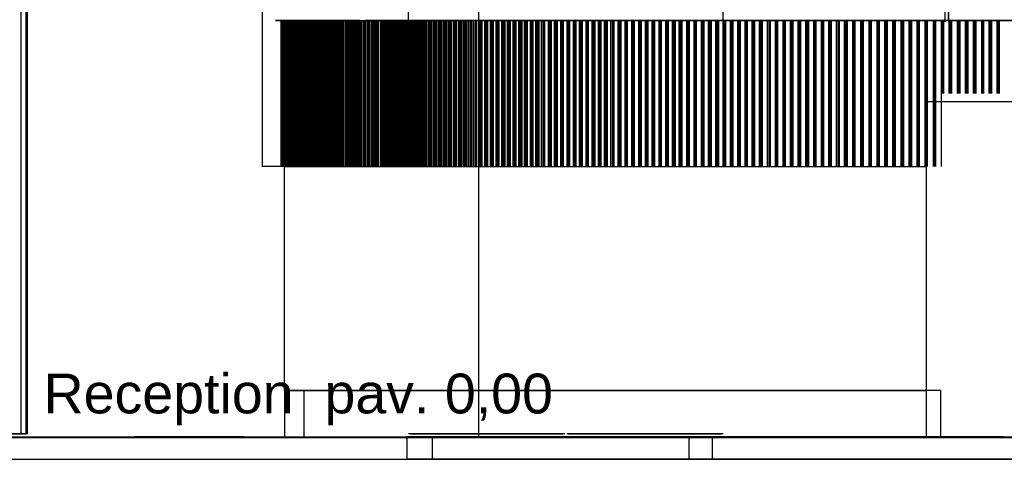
# Model space of a CAD drawing. Header units: millimetres. Extents: x -9985 to 240895, y -184894 to 39395.
# Tile 46 of 164: x 6967 to 9691, y -63295 to -62079. Entities that reach past the tile are written whole.
import ezdxf
from ezdxf.enums import TextEntityAlignment as Align

# ---------------------------------------------------------------- set-up
doc = ezdxf.new("R2010")
doc.units = ezdxf.units.MM
for name, color, linetype in [('S-QUOTE', 40, 'Continuous'), ('S-TAGLIO-PAV', 33, 'Continuous'), ('S-TESTI', 7, 'Continuous'), ('S-VISTA', 8, 'Continuous')]:
    doc.layers.add(name, color=color, linetype=linetype)
doc.styles.add('VISIO', font='arial.ttf')

msp = doc.modelspace()

# ---------------------------------------------------------------- hatches: boundary and pattern name
at = {"layer": 'S-TAGLIO-PAV'}
for points in [[(6186, -63235), (6178, -63235), (6084, -63235), (6084, -63233), (6384, -63233), (7284, -63233), (7284, -63235), (7256, -63235), (6894, -63235), (6872, -63235), (6860, -63235), (6280, -63235), (6248, -63235), (6186, -63235)], [(7376, -63235), (7286, -63235), (7286, -63233), (7588, -63233), (8486, -63233), (8486, -63235), (7806, -63235), (7376, -63235)], [(9390, -63235), (8488, -63235), (8488, -63233), (8790, -63233), (9688, -63233), (9688, -63235), (9410, -63235), (9390, -63235)]]:
    msp.add_hatch(color=33, dxfattribs=at).paths.add_polyline_path(points)

# ---------------------------------------------------------------- linework, layer by layer
at = {"layer": 'S-QUOTE'}
msp.add_line((8237.666, -63233), (8237.666, -60302), dxfattribs=at)
at = {"layer": 'S-TAGLIO-PAV'}
for p, q in [((6384.63, -63233), (7283, -63233)), ((6893.478, -63235), (7255.884, -63235)), ((7255.884, -63235), (7375.464, -63235)), ((7283, -63234.497), (7283, -63233)), ((7283, -63234.497), (7283, -63235)), ((7283.754, -63235), (7283, -63235)), ((7283.754, -63235), (7286, -63235)), ((7587.63, -63233), (7286, -63233)), ((7286, -63233.503), (7286, -63233)), ((7286, -63233.503), (7286, -63235)), ((7375.464, -63235), (7805.639, -63235)), ((7587.63, -63233), (8486, -63233)), ((7805.639, -63235), (9389.325, -63235)), ((8486, -63234.497), (8486, -63233)), ((8486, -63234.497), (8486, -63235)), ((8486.754, -63235), (8486, -63235)), ((8486.754, -63235), (8489, -63235)), ((8790.63, -63233), (8489, -63233)), ((8489, -63233.503), (8489, -63233)), ((8489, -63233.503), (8489, -63235)), ((8790.63, -63233), (9689, -63233)), ((9389.325, -63235), (9410.303, -63235)), ((9410.303, -63235), (9783.46, -63235)), ((9689, -63234.497), (9689, -63233)), ((9689, -63234.497), (9689, -63235)), ((9689.754, -63235), (9689, -63235)), ((9689.754, -63235), (9692, -63235)), ((6893.478, -63295), (7255.884, -63295)), ((7255.884, -63295), (7375.464, -63295)), ((7375.464, -63295), (9389.325, -63295)), ((9389.325, -63295), (9410.303, -63295)), ((9410.303, -63295), (9783.46, -63295))]:
    msp.add_line(p, q, dxfattribs=at)
at = {"layer": 'S-VISTA'}
for p, q in [((9536, -60185), (9536, -62081)), ((7639, -62485), (7639, -60598)), ((8043, -62085), (8043, -60635)), ((8913, -62085), (8913, -60635)), ((9528, -62085), (9528, -60635)), ((9538, -62085), (9538, -60635)), ((6971, -63225), (6971, -60838)), ((6985, -63225), (6985, -60838)), ((6985, -63225), (6985, -60838)), ((6989, -63225), (6989, -60838)), ((6989, -63225), (6989, -60838)), ((6989, -63225), (6989, -60838)), ((7800, -62081), (7675, -62081)), ((7675, -62081), (7746, -62081)), ((7690, -62485), (7690, -62082)), ((7693, -62485), (7693, -62082)), ((7694, -62485), (7694, -62082)), ((7695, -62485), (7695, -62082)), ((7696, -62485), (7696, -62082)), ((7699, -62485), (7699, -62082)), ((7700, -62081), (7800, -62081)), ((7700, -62485), (7700, -62081)), ((7700, -62081), (7764, -62081)), ((7700, -62485), (7700, -62082)), ((7700, -62485), (7700, -62082)), ((7701, -62485), (7701, -62082)), ((7703, -62485), (7703, -62082)), ((7705, -62485), (7705, -62082)), ((7706, -62485), (7706, -62082)), ((7706, -62485), (7706, -62082)), ((7706, -62485), (7706, -62082)), ((7707, -62485), (7707, -62082)), ((7709, -62485), (7709, -62082)), ((7711, -62485), (7711, -62082)), ((7712, -62485), (7712, -62082)), ((7712, -62485), (7712, -62082)), ((7712, -62485), (7712, -62082)), ((7713, -62485), (7713, -62082)), ((7715, -62485), (7715, -62082)), ((7717, -62485), (7717, -62082)), ((7718, -62485), (7718, -62082)), ((7718, -62485), (7718, -62082)), ((7719, -62485), (7719, -62082)), ((7719, -62485), (7719, -62082)), ((7721, -62485), (7721, -62082)), ((7723, -62485), (7723, -62082)), ((7724, -62485), (7724, -62082)), ((7724, -62485), (7724, -62082)), ((7725, -62485), (7725, -62082)), ((7725, -62485), (7725, -62082)), ((7727, -62485), (7727, -62082)), ((7729, -62485), (7729, -62082)), ((7730, -62485), (7730, -62082)), ((7730, -62485), (7730, -62082)), ((7731, -62485), (7731, -62082)), ((7731, -62485), (7731, -62082)), ((7733, -62485), (7733, -62082)), ((7735, -62485), (7735, -62082)), ((7736, -62485), (7736, -62082)), ((7736, -62485), (7736, -62082)), ((7737, -62485), (7737, -62082)), ((7737, -62485), (7737, -62082)), ((7739, -62485), (7739, -62082)), ((7741, -62485), (7741, -62082)), ((7742, -62485), (7742, -62082)), ((7742, -62485), (7742, -62082)), ((7743, -62485), (7743, -62082)), ((7744, -62485), (7744, -62082)), ((7745, -62485), (7745, -62082)), ((7746, -62081), (7835, -62081)), ((7747, -62485), (7747, -62082)), ((7748, -62485), (7748, -62082)), ((7748, -62485), (7748, -62082)), ((7749, -62485), (7749, -62082)), ((7750, -62485), (7750, -62082)), ((7751, -62485), (7751, -62082)), ((7753, -62485), (7753, -62082)), ((7754, -62485), (7754, -62082)), ((7754, -62485), (7754, -62082)), ((7755, -62485), (7755, -62082)), ((7756, -62485), (7756, -62082)), ((7759, -62485), (7759, -62082)), ((7760, -62485), (7760, -62082)), ((7760, -62485), (7760, -62082)), ((7760, -62485), (7760, -62082)), ((7762, -62485), (7762, -62082)), ((7764, -62081), (7852, -62081)), ((7765, -62485), (7765, -62082)), ((7766, -62485), (7766, -62082)), ((7767, -62485), (7767, -62082)), ((7767, -62485), (7767, -62082)), ((7769, -62485), (7769, -62082)), ((7771, -62485), (7771, -62082)), ((7773, -62485), (7773, -62082)), ((7775, -62485), (7775, -62082)), ((7775, -62485), (7775, -62082)), ((7775, -62485), (7775, -62082)), ((7777, -62485), (7777, -62082)), ((7779, -62485), (7779, -62082)), ((7781, -62485), (7781, -62082)), ((7783, -62485), (7783, -62082)), ((7783, -62485), (7783, -62082)), ((7783, -62485), (7783, -62082)), ((7785, -62485), (7785, -62082)), ((7787, -62485), (7787, -62082)), ((7789, -62485), (7789, -62082)), ((7791, -62485), (7791, -62082)), ((7791, -62485), (7791, -62082)), ((7791, -62485), (7791, -62082)), ((7793, -62485), (7793, -62082)), ((7795, -62485), (7795, -62082)), ((7797, -62485), (7797, -62082)), ((7799, -62485), (7799, -62082)), ((7800, -62081), (7890, -62081)), ((7909, -62081), (7800, -62081)), ((7800, -62485), (7800, -62082)), ((7800, -62485), (7800, -62082)), ((7801, -62485), (7801, -62082)), ((7803, -62485), (7803, -62082)), ((7806, -62485), (7806, -62082)), ((7808, -62485), (7808, -62082)), ((7808, -62485), (7808, -62082)), ((7808, -62485), (7808, -62082)), ((7809, -62485), (7809, -62082)), ((7811, -62485), (7811, -62082)), ((7814, -62485), (7814, -62082)), ((7816, -62485), (7816, -62082)), ((7816, -62485), (7816, -62082)), ((7816, -62485), (7816, -62082)), ((7817, -62485), (7817, -62082)), ((7820, -62485), (7820, -62082)), ((7822, -62485), (7822, -62082)), ((7824, -62485), (7824, -62082)), ((7824, -62485), (7824, -62082)), ((7824, -62485), (7824, -62082)), ((7826, -62485), (7826, -62082)), ((7828, -62485), (7828, -62082)), ((7830, -62485), (7830, -62082)), ((7832, -62485), (7832, -62082)), ((7832, -62485), (7832, -62082)), ((7832, -62485), (7832, -62082)), ((7834, -62485), (7834, -62082)), ((7835, -62081), (7945, -62081)), ((7836, -62485), (7836, -62082)), ((7838, -62485), (7838, -62082)), ((7840, -62485), (7840, -62082)), ((7840, -62485), (7840, -62082)), ((7840, -62485), (7840, -62082)), ((7842, -62485), (7842, -62082)), ((7844, -62485), (7844, -62082)), ((7846, -62485), (7846, -62082)), ((7849, -62485), (7849, -62082)), ((7849, -62485), (7849, -62082)), ((7850, -62485), (7850, -62082)), ((7852, -62081), (7961, -62081)), ((7852, -62485), (7852, -62082)), ((7854, -62485), (7854, -62082)), ((7857, -62485), (7857, -62082)), ((7858, -62485), (7858, -62082)), ((7858, -62485), (7858, -62082)), ((7861, -62485), (7861, -62082)), ((7862, -62485), (7862, -62082)), ((7864, -62485), (7864, -62082)), ((7868, -62485), (7868, -62082)), ((7868, -62485), (7868, -62082)), ((7868, -62485), (7868, -62082)), ((7871, -62485), (7871, -62082)), ((7872, -62485), (7872, -62082)), ((7874, -62485), (7874, -62082)), ((7878, -62485), (7878, -62082)), ((7878, -62485), (7878, -62082)), ((7878, -62485), (7878, -62082)), ((7881, -62485), (7881, -62082)), ((7882, -62485), (7882, -62082)), ((7885, -62485), (7885, -62082)), ((7888, -62485), (7888, -62082)), ((7888, -62485), (7888, -62082)), ((7889, -62485), (7889, -62082)), ((7891, -62485), (7891, -62082)), ((7892, -62485), (7892, -62082)), ((7895, -62485), (7895, -62082)), ((7899, -62485), (7899, -62082)), ((7899, -62485), (7899, -62082)), ((7899, -62485), (7899, -62082)), ((7901, -62485), (7901, -62082)), ((7902, -62485), (7902, -62082)), ((7905, -62081), (7988, -62081)), ((7905, -62485), (7905, -62082)), ((7909, -62485), (7909, -62082)), ((7909, -62485), (7909, -62082)), ((7909, -62485), (7909, -62082)), ((7911, -62485), (7911, -62082)), ((7913, -62485), (7913, -62082)), ((7915, -62485), (7915, -62082)), ((7919, -62485), (7919, -62082)), ((7919, -62485), (7919, -62082)), ((7919, -62485), (7919, -62082)), ((7922, -62485), (7922, -62082)), ((8006, -62081), (7923, -62081)), ((7923, -62485), (7923, -62082)), ((7925, -62485), (7925, -62082)), ((7929, -62485), (7929, -62082)), ((7929, -62485), (7929, -62082)), ((7929, -62485), (7929, -62082)), ((7932, -62485), (7932, -62082)), ((7933, -62485), (7933, -62082)), ((7935, -62485), (7935, -62082)), ((7939, -62485), (7939, -62082)), ((7939, -62485), (7939, -62082)), ((7939, -62485), (7939, -62082)), ((7942, -62485), (7942, -62082)), ((7943, -62485), (7943, -62082)), ((7945, -62081), (8076, -62081)), ((7946, -62485), (7946, -62082)), ((7949, -62485), (7949, -62082)), ((7949, -62485), (7949, -62082)), ((7950, -62485), (7950, -62082)), ((7952, -62485), (7952, -62082)), ((7953, -62485), (7953, -62082)), ((7956, -62485), (7956, -62082)), ((7960, -62485), (7960, -62082)), ((7960, -62485), (7960, -62082)), ((7960, -62485), (7960, -62082)), ((7961, -62081), (8091, -62081)), ((7965, -62485), (7965, -62082)), ((7965, -62485), (7965, -62082)), ((7968, -62485), (7968, -62082)), ((7970, -62485), (7970, -62082)), ((7971, -62485), (7971, -62082)), ((7974, -62485), (7974, -62082)), ((7977, -62485), (7977, -62082)), ((7977, -62485), (7977, -62082)), ((7980, -62485), (7980, -62082)), ((7984, -62485), (7984, -62082)), ((7984, -62485), (7984, -62082)), ((7986, -62485), (7986, -62082)), ((7988, -62081), (8092, -62081)), ((7989, -62485), (7989, -62082)), ((7990, -62485), (7990, -62082)), ((7993, -62485), (7993, -62082)), ((7996, -62485), (7996, -62082)), ((7996, -62485), (7996, -62082)), ((7998, -62485), (7998, -62082)), ((8001, -62485), (8001, -62082)), ((8002, -62485), (8002, -62082)), ((8005, -62485), (8005, -62082)), ((8109, -62081), (8006, -62081)), ((8008, -62485), (8008, -62082)), ((8008, -62485), (8008, -62082)), ((8010, -62485), (8010, -62082)), ((8013, -62485), (8013, -62082)), ((8014, -62485), (8014, -62082)), ((8017, -62485), (8017, -62082)), ((8020, -62485), (8020, -62082)), ((8020, -62485), (8020, -62082)), ((8022, -62485), (8022, -62082)), ((8025, -62485), (8025, -62082)), ((8026, -62485), (8026, -62082)), ((8029, -62485), (8029, -62082)), ((8032, -62485), (8032, -62082)), ((8032, -62485), (8032, -62082)), ((8035, -62485), (8035, -62082)), ((8038, -62485), (8038, -62082)), ((8038, -62485), (8038, -62082)), ((8041, -62485), (8041, -62082)), ((8044, -62485), (8044, -62082)), ((8044, -62485), (8044, -62082)), ((8047, -62485), (8047, -62082)), ((8050, -62485), (8050, -62082)), ((8050, -62485), (8050, -62082)), ((8053, -62485), (8053, -62082)), ((8056, -62485), (8056, -62082)), ((8056, -62485), (8056, -62082)), ((8059, -62485), (8059, -62082)), ((8062, -62485), (8062, -62082)), ((8062, -62485), (8062, -62082)), ((8065, -62485), (8065, -62082)), ((8068, -62485), (8068, -62082)), ((8068, -62485), (8068, -62082)), ((8071, -62485), (8071, -62082)), ((8074, -62485), (8074, -62082)), ((8074, -62485), (8074, -62082)), ((8076, -62081), (8226, -62081)), ((8077, -62485), (8077, -62082)), ((8080, -62485), (8080, -62082)), ((8080, -62485), (8080, -62082)), ((8083, -62485), (8083, -62082)), ((8087, -62485), (8087, -62082)), ((8087, -62485), (8087, -62082)), ((8090, -62485), (8090, -62082)), ((8091, -62081), (8241, -62081)), ((8092, -62081), (8216, -62081)), ((8093, -62485), (8093, -62082)), ((8093, -62485), (8093, -62082)), ((8098, -62485), (8098, -62082)), ((8101, -62485), (8101, -62082)), ((8101, -62485), (8101, -62082)), ((8104, -62485), (8104, -62082)), ((8107, -62485), (8107, -62082)), ((8107, -62485), (8107, -62082)), ((8232, -62081), (8109, -62081)), ((8112, -62485), (8112, -62082)), ((8115, -62485), (8115, -62082)), ((8115, -62485), (8115, -62082)), ((8118, -62485), (8118, -62082)), ((8121, -62485), (8121, -62082)), ((8121, -62485), (8121, -62082)), ((8126, -62485), (8126, -62082)), ((8129, -62485), (8129, -62082)), ((8129, -62485), (8129, -62082)), ((8132, -62485), (8132, -62082)), ((8135, -62485), (8135, -62082)), ((8135, -62485), (8135, -62082)), ((8140, -62485), (8140, -62082)), ((8143, -62485), (8143, -62082)), ((8143, -62485), (8143, -62082)), ((8146, -62485), (8146, -62082)), ((8149, -62485), (8149, -62082)), ((8149, -62485), (8149, -62082)), ((8153, -62485), (8153, -62082)), ((8157, -62485), (8157, -62082)), ((8157, -62485), (8157, -62082)), ((8160, -62485), (8160, -62082)), ((8162, -62485), (8162, -62082)), ((8162, -62485), (8162, -62082)), ((8167, -62485), (8167, -62082)), ((8171, -62485), (8171, -62082)), ((8171, -62485), (8171, -62082)), ((8174, -62485), (8174, -62082)), ((8176, -62485), (8176, -62082)), ((8176, -62485), (8176, -62082)), ((8181, -62485), (8181, -62082)), ((8185, -62485), (8185, -62082)), ((8185, -62485), (8185, -62082)), ((8188, -62485), (8188, -62082)), ((8190, -62485), (8190, -62082)), ((8190, -62485), (8190, -62082)), ((8195, -62485), (8195, -62082)), ((8199, -62485), (8199, -62082)), ((8199, -62485), (8199, -62082)), ((8202, -62485), (8202, -62082)), ((8204, -62485), (8204, -62082)), ((8204, -62485), (8204, -62082)), ((8209, -62485), (8209, -62082)), ((8213, -62485), (8213, -62082)), ((8213, -62485), (8213, -62082)), ((8216, -62081), (8358, -62081)), ((8216, -62485), (8216, -62082)), ((8218, -62485), (8218, -62082)), ((8218, -62485), (8218, -62082)), ((8223, -62485), (8223, -62082)), ((8226, -62081), (8396, -62081)), ((8227, -62485), (8227, -62082)), ((8227, -62485), (8227, -62082)), ((8230, -62485), (8230, -62082)), ((8373, -62081), (8232, -62081)), ((8232, -62485), (8232, -62082)), ((8232, -62485), (8232, -62082)), ((8237, -62485), (8237, -62082)), ((8241, -62081), (8410, -62081)), ((8241, -62485), (8241, -62082)), ((8242, -62485), (8242, -62082)), ((8245, -62485), (8245, -62082)), ((8246, -62485), (8246, -62082)), ((8247, -62485), (8247, -62082)), ((8254, -62485), (8254, -62082)), ((8257, -62485), (8257, -62082)), ((8258, -62485), (8258, -62082)), ((8261, -62485), (8261, -62082)), ((8262, -62485), (8262, -62082)), ((8262, -62485), (8262, -62082)), ((8270, -62485), (8270, -62082)), ((8273, -62485), (8273, -62082)), ((8274, -62485), (8274, -62082)), ((8277, -62485), (8277, -62082)), ((8278, -62485), (8278, -62082)), ((8278, -62485), (8278, -62082)), ((8285, -62485), (8285, -62082)), ((8288, -62485), (8288, -62082)), ((8289, -62485), (8289, -62082)), ((8292, -62485), (8292, -62082)), ((8294, -62485), (8294, -62082)), ((8294, -62485), (8294, -62082)), ((8301, -62485), (8301, -62082)), ((8304, -62485), (8304, -62082)), ((8305, -62485), (8305, -62082)), ((8308, -62485), (8308, -62082)), ((8310, -62485), (8310, -62082)), ((8310, -62485), (8310, -62082)), ((8317, -62485), (8317, -62082)), ((8320, -62485), (8320, -62082)), ((8321, -62485), (8321, -62082)), ((8324, -62485), (8324, -62082)), ((8325, -62485), (8325, -62082)), ((8325, -62485), (8325, -62082)), ((8332, -62485), (8332, -62082)), ((8336, -62485), (8336, -62082)), ((8336, -62485), (8336, -62082)), ((8339, -62485), (8339, -62082)), ((8341, -62485), (8341, -62082)), ((8341, -62485), (8341, -62082)), ((8348, -62485), (8348, -62082)), ((8351, -62485), (8351, -62082)), ((8352, -62485), (8352, -62082)), ((8355, -62485), (8355, -62082)), ((8357, -62485), (8357, -62082)), ((8357, -62485), (8357, -62082)), ((8358, -62081), (8518, -62081)), ((8364, -62485), (8364, -62082)), ((8367, -62485), (8367, -62082)), ((8368, -62485), (8368, -62082)), ((8371, -62485), (8371, -62082)), ((8372, -62485), (8372, -62082)), ((8372, -62485), (8372, -62082)), ((8532, -62081), (8373, -62081)), ((8380, -62485), (8380, -62082)), ((8383, -62485), (8383, -62082)), ((8383, -62485), (8383, -62082)), ((8386, -62485), (8386, -62082)), ((8388, -62485), (8388, -62082)), ((8388, -62485), (8388, -62082)), ((8395, -62485), (8395, -62082)), ((8396, -62081), (8583, -62081)), ((8398, -62485), (8398, -62082)), ((8399, -62485), (8399, -62082)), ((8402, -62485), (8402, -62082)), ((8404, -62485), (8404, -62082)), ((8404, -62485), (8404, -62082)), ((8410, -62081), (8596, -62081)), ((8411, -62485), (8411, -62082)), ((8415, -62485), (8415, -62082)), ((8417, -62485), (8417, -62082)), ((8419, -62485), (8419, -62082)), ((8420, -62485), (8420, -62082)), ((8420, -62485), (8420, -62082)), ((8430, -62485), (8430, -62082)), ((8433, -62485), (8433, -62082)), ((8434, -62485), (8434, -62082)), ((8437, -62485), (8437, -62082)), ((8438, -62485), (8438, -62082)), ((8438, -62485), (8438, -62082)), ((8447, -62485), (8447, -62082)), ((8450, -62485), (8450, -62082)), ((8451, -62485), (8451, -62082)), ((8454, -62485), (8454, -62082)), ((8455, -62485), (8455, -62082)), ((8455, -62485), (8455, -62082)), ((8464, -62485), (8464, -62082)), ((8467, -62485), (8467, -62082)), ((8469, -62485), (8469, -62082)), ((8472, -62485), (8472, -62082)), ((8472, -62485), (8472, -62082)), ((8472, -62485), (8472, -62082)), ((8482, -62485), (8482, -62082)), ((8484, -62485), (8484, -62082)), ((8486, -62485), (8486, -62082)), ((8489, -62485), (8489, -62082)), ((8489, -62485), (8489, -62082)), ((8489, -62485), (8489, -62082)), ((8499, -62485), (8499, -62082)), ((8502, -62485), (8502, -62082)), ((8503, -62485), (8503, -62082)), ((8506, -62485), (8506, -62082)), ((8507, -62485), (8507, -62082)), ((8507, -62485), (8507, -62082)), ((8516, -62485), (8516, -62082)), ((8518, -62081), (8695, -62081)), ((8519, -62485), (8519, -62082)), ((8521, -62485), (8521, -62082)), ((8523, -62485), (8523, -62082)), ((8524, -62485), (8524, -62082)), ((8524, -62485), (8524, -62082)), ((8707, -62081), (8532, -62081)), ((8534, -62485), (8534, -62082)), ((8536, -62485), (8536, -62082)), ((8538, -62485), (8538, -62082)), ((8541, -62485), (8541, -62082)), ((8541, -62485), (8541, -62082)), ((8541, -62485), (8541, -62082)), ((8551, -62485), (8551, -62082)), ((8554, -62485), (8554, -62082)), ((8555, -62485), (8555, -62082)), ((8558, -62485), (8558, -62082)), ((8559, -62485), (8559, -62082)), ((8559, -62485), (8559, -62082)), ((8568, -62485), (8568, -62082)), ((8571, -62485), (8571, -62082)), ((8572, -62485), (8572, -62082)), ((8575, -62485), (8575, -62082)), ((8576, -62485), (8576, -62082)), ((8576, -62485), (8576, -62082)), ((8583, -62081), (8786, -62081)), ((8585, -62485), (8585, -62082)), ((8588, -62485), (8588, -62082)), ((8590, -62485), (8590, -62082)), ((8593, -62485), (8593, -62082)), ((8593, -62485), (8593, -62082)), ((8593, -62485), (8593, -62082)), ((8596, -62081), (8797, -62081)), ((8603, -62485), (8603, -62082)), ((8607, -62485), (8607, -62082)), ((8609, -62485), (8609, -62082)), ((8610, -62485), (8610, -62082)), ((8612, -62485), (8612, -62082)), ((8612, -62485), (8612, -62082)), ((8623, -62485), (8623, -62082)), ((8626, -62485), (8626, -62082)), ((8628, -62485), (8628, -62082)), ((8630, -62485), (8630, -62082)), ((8630, -62485), (8630, -62082)), ((8631, -62485), (8631, -62082)), ((8642, -62485), (8642, -62082)), ((8645, -62485), (8645, -62082)), ((8647, -62485), (8647, -62082)), ((8649, -62485), (8649, -62082)), ((8649, -62485), (8649, -62082)), ((8649, -62485), (8649, -62082)), ((8661, -62485), (8661, -62082)), ((8663, -62485), (8663, -62082)), ((8666, -62485), (8666, -62082)), ((8668, -62485), (8668, -62082)), ((8668, -62485), (8668, -62082)), ((8668, -62485), (8668, -62082)), ((8680, -62485), (8680, -62082)), ((8682, -62485), (8682, -62082)), ((8684, -62485), (8684, -62082)), ((8687, -62485), (8687, -62082)), ((8687, -62485), (8687, -62082)), ((8687, -62485), (8687, -62082)), ((8695, -62081), (8886, -62081)), ((8698, -62485), (8698, -62082)), ((8701, -62485), (8701, -62082)), ((8703, -62485), (8703, -62082)), ((8705, -62485), (8705, -62082)), ((8705, -62485), (8705, -62082)), ((8706, -62485), (8706, -62082)), ((8897, -62081), (8707, -62081)), ((8717, -62485), (8717, -62082)), ((8720, -62485), (8720, -62082)), ((8722, -62485), (8722, -62082)), ((8724, -62485), (8724, -62082)), ((8724, -62485), (8724, -62082)), ((8724, -62485), (8724, -62082)), ((8736, -62485), (8736, -62082)), ((8738, -62485), (8738, -62082)), ((8741, -62485), (8741, -62082)), ((8743, -62485), (8743, -62082)), ((8743, -62485), (8743, -62082)), ((8743, -62485), (8743, -62082)), ((8755, -62485), (8755, -62082)), ((8757, -62485), (8757, -62082)), ((8759, -62485), (8759, -62082)), ((8762, -62485), (8762, -62082)), ((8762, -62485), (8762, -62082)), ((8762, -62485), (8762, -62082)), ((8773, -62485), (8773, -62082)), ((8776, -62485), (8776, -62082)), ((8778, -62485), (8778, -62082)), ((8780, -62485), (8780, -62082)), ((8780, -62485), (8780, -62082)), ((8781, -62485), (8781, -62082)), ((8786, -62081), (9003, -62081)), ((8792, -62485), (8792, -62082)), ((8795, -62485), (8795, -62082)), ((8797, -62081), (9013, -62081)), ((8798, -62485), (8798, -62082)), ((8799, -62485), (8799, -62082)), ((8799, -62485), (8799, -62082)), ((8800, -62485), (8800, -62082)), ((8813, -62485), (8813, -62082)), ((8815, -62485), (8815, -62082)), ((8818, -62485), (8818, -62082)), ((8819, -62485), (8819, -62082)), ((8819, -62485), (8819, -62082)), ((8820, -62485), (8820, -62082)), ((8833, -62485), (8833, -62082)), ((8835, -62485), (8835, -62082)), ((8838, -62485), (8838, -62082)), ((8839, -62485), (8839, -62082)), ((8839, -62485), (8839, -62082)), ((8840, -62485), (8840, -62082)), ((8853, -62485), (8853, -62082)), ((8856, -62485), (8856, -62082)), ((8858, -62485), (8858, -62082)), ((8860, -62485), (8860, -62082)), ((8860, -62485), (8860, -62082)), ((8861, -62485), (8861, -62082)), ((8873, -62485), (8873, -62082)), ((8876, -62485), (8876, -62082)), ((8878, -62485), (8878, -62082)), ((8880, -62485), (8880, -62082)), ((8880, -62485), (8880, -62082)), ((8881, -62485), (8881, -62082)), ((8886, -62081), (9091, -62081)), ((8893, -62485), (8893, -62082)), ((8896, -62485), (8896, -62082)), ((9101, -62081), (8897, -62081)), ((8898, -62485), (8898, -62082)), ((8900, -62485), (8900, -62082)), ((8900, -62485), (8900, -62082)), ((8901, -62485), (8901, -62082)), ((8913, -62485), (8913, -62082)), ((8916, -62485), (8916, -62082)), ((8918, -62485), (8918, -62082)), ((8920, -62485), (8920, -62082)), ((8920, -62485), (8920, -62082)), ((8921, -62485), (8921, -62082)), ((8934, -62485), (8934, -62082)), ((8936, -62485), (8936, -62082)), ((8939, -62485), (8939, -62082)), ((8940, -62485), (8940, -62082)), ((8940, -62485), (8940, -62082)), ((8941, -62485), (8941, -62082)), ((8954, -62485), (8954, -62082)), ((8956, -62485), (8956, -62082)), ((8959, -62485), (8959, -62082)), ((8960, -62485), (8960, -62082)), ((8960, -62485), (8960, -62082)), ((8961, -62485), (8961, -62082)), ((8974, -62485), (8974, -62082)), ((8976, -62485), (8976, -62082)), ((8979, -62485), (8979, -62082)), ((8980, -62485), (8980, -62082)), ((8980, -62485), (8980, -62082)), ((8981, -62485), (8981, -62082)), ((8994, -62485), (8994, -62082)), ((8996, -62485), (8996, -62082)), ((8999, -62485), (8999, -62082)), ((9000, -62485), (9000, -62082)), ((9000, -62485), (9000, -62082)), ((9001, -62485), (9001, -62082)), ((9003, -62081), (9232, -62081)), ((9013, -62081), (9241, -62081)), ((9014, -62485), (9014, -62082)), ((9017, -62485), (9017, -62082)), ((9020, -62485), (9020, -62082)), ((9020, -62485), (9020, -62082)), ((9020, -62485), (9020, -62082)), ((9022, -62485), (9022, -62082)), ((9036, -62485), (9036, -62082)), ((9038, -62485), (9038, -62082)), ((9042, -62485), (9042, -62082)), ((9042, -62485), (9042, -62082)), ((9042, -62485), (9042, -62082)), ((9044, -62485), (9044, -62082)), ((9058, -62485), (9058, -62082)), ((9059, -62485), (9059, -62082)), ((9063, -62485), (9063, -62082)), ((9063, -62485), (9063, -62082)), ((9063, -62485), (9063, -62082)), ((9065, -62485), (9065, -62082)), ((9079, -62485), (9079, -62082)), ((9081, -62485), (9081, -62082)), ((9084, -62485), (9084, -62082)), ((9084, -62485), (9084, -62082)), ((9084, -62485), (9084, -62082)), ((9086, -62485), (9086, -62082)), ((9091, -62081), (9307, -62081)), ((9100, -62485), (9100, -62082)), ((9316, -62081), (9101, -62081)), ((9102, -62485), (9102, -62082)), ((9105, -62485), (9105, -62082)), ((9105, -62485), (9105, -62082)), ((9105, -62485), (9105, -62082)), ((9107, -62485), (9107, -62082)), ((9121, -62485), (9121, -62082)), ((9123, -62485), (9123, -62082)), ((9126, -62485), (9126, -62082)), ((9127, -62485), (9127, -62082)), ((9127, -62485), (9127, -62082)), ((9128, -62485), (9128, -62082)), ((9142, -62485), (9142, -62082)), ((9144, -62485), (9144, -62082)), ((9148, -62485), (9148, -62082)), ((9148, -62485), (9148, -62082)), ((9148, -62485), (9148, -62082)), ((9150, -62485), (9150, -62082)), ((9164, -62485), (9164, -62082)), ((9166, -62485), (9166, -62082)), ((9169, -62485), (9169, -62082)), ((9169, -62485), (9169, -62082)), ((9169, -62485), (9169, -62082)), ((9171, -62485), (9171, -62082)), ((9185, -62485), (9185, -62082)), ((9187, -62485), (9187, -62082)), ((9190, -62485), (9190, -62082)), ((9190, -62485), (9190, -62082)), ((9190, -62485), (9190, -62082)), ((9192, -62485), (9192, -62082)), ((9206, -62485), (9206, -62082)), ((9208, -62485), (9208, -62082)), ((9211, -62485), (9211, -62082)), ((9211, -62485), (9211, -62082)), ((9212, -62485), (9212, -62082)), ((9213, -62485), (9213, -62082)), ((9227, -62485), (9227, -62082)), ((9229, -62485), (9229, -62082)), ((9232, -62081), (9468, -62081)), ((9233, -62485), (9233, -62082)), ((9233, -62485), (9233, -62082)), ((9233, -62485), (9233, -62082)), ((9235, -62485), (9235, -62082)), ((9241, -62081), (9476, -62081)), ((9249, -62485), (9249, -62082)), ((9252, -62485), (9252, -62082)), ((9254, -62485), (9254, -62082)), ((9255, -62485), (9255, -62082)), ((9256, -62485), (9256, -62082)), ((9257, -62485), (9257, -62082)), ((9272, -62485), (9272, -62082)), ((9274, -62485), (9274, -62082)), ((9277, -62485), (9277, -62082)), ((9277, -62485), (9277, -62082)), ((9278, -62485), (9278, -62082)), ((9279, -62485), (9279, -62082)), ((9294, -62485), (9294, -62082)), ((9296, -62485), (9296, -62082)), ((9299, -62485), (9299, -62082)), ((9299, -62485), (9299, -62082)), ((9300, -62485), (9300, -62082)), ((9302, -62485), (9302, -62082)), ((9307, -62081), (9536, -62081)), ((9543, -62081), (9316, -62081)), ((9317, -62485), (9317, -62082)), ((9318, -62485), (9318, -62082)), ((9321, -62485), (9321, -62082)), ((9321, -62485), (9321, -62082)), ((9322, -62485), (9322, -62082)), ((9324, -62485), (9324, -62082)), ((9339, -62485), (9339, -62082)), ((9341, -62485), (9341, -62082)), ((9343, -62485), (9343, -62082)), ((9343, -62485), (9343, -62082)), ((9344, -62485), (9344, -62082)), ((9346, -62485), (9346, -62082)), ((9361, -62485), (9361, -62082)), ((9363, -62485), (9363, -62082)), ((9366, -62485), (9366, -62082)), ((9366, -62485), (9366, -62082)), ((9367, -62485), (9367, -62082)), ((9368, -62485), (9368, -62082)), ((9383, -62485), (9383, -62082)), ((9385, -62485), (9385, -62082)), ((9388, -62485), (9388, -62082)), ((9388, -62485), (9388, -62082)), ((9389, -62485), (9389, -62082)), ((9390, -62485), (9390, -62082)), ((9406, -62485), (9406, -62082)), ((9407, -62485), (9407, -62082)), ((9410, -62485), (9410, -62082)), ((9410, -62485), (9410, -62082)), ((9411, -62485), (9411, -62082)), ((9413, -62485), (9413, -62082)), ((9428, -62485), (9428, -62082)), ((9429, -62485), (9429, -62082)), ((9432, -62485), (9432, -62082)), ((9432, -62485), (9432, -62082)), ((9433, -62485), (9433, -62082)), ((9435, -62485), (9435, -62082)), ((9450, -62485), (9450, -62082)), ((9452, -62485), (9452, -62082)), ((9454, -62485), (9454, -62082)), ((9454, -62485), (9454, -62082)), ((9455, -62485), (9455, -62082)), ((9457, -62485), (9457, -62082)), ((9468, -62081), (9611, -62081)), ((9472, -62485), (9472, -62082)), ((9474, -62485), (9474, -62082)), ((9476, -62305), (9476, -62081)), ((9476, -62081), (9619, -62081)), ((9477, -62485), (9477, -62082)), ((9477, -62485), (9477, -62082)), ((9478, -62485), (9478, -62082)), ((9479, -62485), (9479, -62082)), ((9495, -62485), (9495, -62082)), ((9496, -62485), (9496, -62082)), ((9499, -62485), (9499, -62082)), ((9499, -62485), (9499, -62082)), ((9500, -62485), (9500, -62082)), ((9502, -62485), (9502, -62082)), ((9517, -62485), (9517, -62082)), ((9519, -62283.5), (9519, -62082)), ((9521, -62283.5), (9521, -62082)), ((9521, -62283.5), (9521, -62082)), ((9523, -62283.5), (9523, -62082)), ((9524, -62283.5), (9524, -62082)), ((9536, -62081), (9682, -62081)), ((9539, -62283.5), (9539, -62082)), ((9541, -62283.5), (9541, -62082)), ((9690, -62081), (9543, -62081)), ((9544, -62283.5), (9544, -62082)), ((9544, -62283.5), (9544, -62082)), ((9545, -62283.5), (9545, -62082)), ((9546, -62283.5), (9546, -62082)), ((9562, -62283.5), (9562, -62082)), ((9563, -62283.5), (9563, -62082)), ((9566, -62283.5), (9566, -62082)), ((9566, -62283.5), (9566, -62082)), ((9567, -62283.5), (9567, -62082)), ((9569, -62283.5), (9569, -62082)), ((9584, -62283.5), (9584, -62082)), ((9586, -62283.5), (9586, -62082)), ((9588, -62283.5), (9588, -62082)), ((9588, -62283.5), (9588, -62082)), ((9590, -62283.5), (9590, -62082)), ((9591, -62283.5), (9591, -62082)), ((9606, -62283.5), (9606, -62082)), ((9608, -62283.5), (9608, -62082)), ((9611, -62081), (9745, -62081)), ((9611, -62283.5), (9611, -62082)), ((9611, -62283.5), (9611, -62082)), ((9612, -62283.5), (9612, -62082)), ((9613, -62283.5), (9613, -62082)), ((9619, -62081), (9754, -62081)), ((9629, -62283.5), (9629, -62082)), ((9629, -62283.5), (9629, -62082)), ((9633, -62283.5), (9633, -62082)), ((9633, -62283.5), (9633, -62082)), ((9633, -62283.5), (9633, -62082)), ((9635, -62283.5), (9635, -62082)), ((9649, -62283.5), (9649, -62082)), ((9651, -62283.5), (9651, -62082)), ((9654, -62283.5), (9654, -62082)), ((9654, -62283.5), (9654, -62082)), ((9655, -62283.5), (9655, -62082)), ((9657, -62283.5), (9657, -62082)), ((9671, -62283.5), (9671, -62082)), ((9673, -62283.5), (9673, -62082)), ((9676, -62283.5), (9676, -62082)), ((9676, -62283.5), (9676, -62082)), ((9676, -62283.5), (9676, -62082)), ((9678, -62283.5), (9678, -62082)), ((9682, -62081), (9826, -62081)), ((9835, -62081), (9690, -62081)), ((9476, -62305), (9619, -62305)), ((9476, -63235), (9476, -62305)), ((9476, -62305), (9582, -62305)), ((9476, -62485), (9476, -62305)), ((9582, -62305), (9712, -62305)), ((9619, -62305), (9754, -62305)), ((7700, -62485), (7639, -62485)), ((7700, -63105), (7700, -62485)), ((7700, -62485), (7764, -62485)), ((7764, -62485), (7852, -62485)), ((7852, -62485), (7961, -62485)), ((7961, -62485), (8091, -62485)), ((8091, -62485), (8241, -62485)), ((8241, -62485), (8410, -62485)), ((8410, -62485), (8596, -62485)), ((8596, -62485), (8797, -62485)), ((8797, -62485), (9013, -62485)), ((9013, -62485), (9241, -62485)), ((9241, -62485), (9476, -62485)), ((9476, -63105), (9476, -62485)), ((7700, -63105), (7764, -63105)), ((7700, -63105), (7700, -63235)), ((7793, -63105), (7706, -63105)), ((7793, -63105), (7754, -63105)), ((7754, -63235), (7754, -63105)), ((7764, -63105), (7852, -63105)), ((7858, -63105), (7794, -63105)), ((7840, -63105), (7799, -63105)), ((7852, -63105), (7961, -63105)), ((7942, -63105), (7858, -63105)), ((8048, -63105), (7942, -63105)), ((7961, -63105), (8091, -63105)), ((8174, -63105), (8048, -63105)), ((8091, -63105), (8241, -63105)), ((8319, -63105), (8174, -63105)), ((8241, -63105), (8410, -63105)), ((8482, -63105), (8319, -63105)), ((8410, -63105), (8596, -63105)), ((8661, -63105), (8482, -63105)), ((8596, -63105), (8797, -63105)), ((8856, -63105), (8661, -63105)), ((8797, -63105), (9013, -63105)), ((9064, -63105), (8856, -63105)), ((9013, -63105), (9241, -63105)), ((9285, -63105), (9064, -63105)), ((9241, -63105), (9476, -63105)), ((9516, -63105), (9285, -63105)), ((9476, -63235), (9476, -63105)), ((9516, -63235), (9516, -63105)), ((6989, -63225), (6576, -63225)), ((6580, -63225), (6985, -63225)), ((8475, -63225), (8043, -63225)), ((8047, -63225), (8471, -63225)), ((8913, -63225), (8481, -63225)), ((8485, -63225), (8909, -63225)), ((6083, -63233), (7283, -63233)), ((6083, -63235), (7283, -63235)), ((6484, -63233), (7684, -63233)), ((6484, -63235), (7684, -63235)), ((6983, -63233), (7283, -63233)), ((6983, -63233), (7283, -63233)), ((6983, -63235), (7283, -63235)), ((6983, -63235), (7283, -63235)), ((6984, -63233), (7684, -63233)), ((6984, -63233), (7684, -63233)), ((6984, -63235), (7684, -63235)), ((6984, -63235), (7684, -63235)), ((6985, -63233), (8085, -63233)), ((6985, -63233), (8085, -63233)), ((6985, -63235), (8085, -63235)), ((6985, -63235), (8085, -63235)), ((7300, -63235), (7270, -63235)), ((7286, -63233), (8486, -63233)), ((7286, -63233), (8486, -63233)), ((7286, -63233), (8038.812, -63233)), ((7286, -63235), (8486, -63235)), ((7286, -63235), (8486, -63235)), ((7286, -63235), (8038.812, -63235)), ((7286, -63235), (7331, -63235)), ((7353, -63235), (7300, -63235)), ((7331, -63235), (7397, -63235)), ((7426, -63235), (7353, -63235)), ((7397, -63235), (7479, -63235)), ((7513, -63235), (7426, -63235)), ((7479, -63235), (7572, -63235)), ((7608, -63235), (7513, -63235)), ((7572, -63235), (7670, -63235)), ((7700, -63235), (7608, -63235)), ((7639, -63235), (7699, -63235)), ((8011, -63235), (7639, -63235)), ((7670, -63235), (7765, -63235)), ((7687, -63233), (8887, -63233)), ((7687, -63233), (8887, -63233)), ((7687, -63233), (8041.375, -63233)), ((7687, -63235), (8887, -63235)), ((7687, -63235), (8887, -63235)), ((7687, -63235), (8041.375, -63235)), ((7754, -63235), (8017, -63235)), ((7794, -63235), (7754, -63235)), ((7765, -63235), (7852, -63235)), ((7858, -63235), (7794, -63235)), ((7852, -63235), (7925, -63235)), ((7942, -63235), (7858, -63235)), ((7925, -63235), (7978, -63235)), ((8048, -63235), (7942, -63235)), ((7978, -63235), (8008, -63235)), ((8017, -63235), (8067.643, -63235)), ((8108, -63233), (8038, -63233)), ((8038, -63233), (8063.5, -63233)), ((8038, -63235), (8108, -63235)), ((8038, -63235), (8038, -63295)), ((8038, -63235), (8038, -63295)), ((8108, -63235), (8038, -63235)), ((8038, -63235), (8063.5, -63235)), ((8043, -63235), (8913, -63235)), ((8174, -63235), (8048, -63235)), ((8088, -63233), (9288, -63233)), ((8088, -63233), (9288, -63233)), ((8088, -63235), (9288, -63235)), ((8088, -63235), (9288, -63235)), ((8486, -63233), (8108, -63233)), ((8108, -63235), (8818, -63235)), ((8108, -63235), (8108, -63295)), ((8486, -63235), (8108, -63235)), ((8319, -63235), (8174, -63235)), ((8482, -63235), (8319, -63235)), ((8472.786, -63235), (10853, -63235)), ((8661, -63235), (8482, -63235)), ((8489, -63233), (9689, -63233)), ((8489, -63233), (9689, -63233)), ((8818, -63233), (8489, -63233)), ((8818, -63235), (8489, -63235)), ((8489, -63235), (9689, -63235)), ((8489, -63235), (9689, -63235)), ((8856, -63235), (8661, -63235)), ((8883, -63233), (8818, -63233)), ((8818, -63235), (8883, -63235)), ((8818, -63235), (8818, -63295)), ((8883, -63235), (8818, -63235)), ((9064, -63235), (8856, -63235)), ((9689, -63233), (8883, -63233)), ((8883, -63235), (10228, -63235)), ((8883, -63235), (8883, -63295)), ((8883, -63235), (8883, -63295)), ((9689, -63235), (8883, -63235)), ((8890, -63233), (10090, -63233)), ((8890, -63233), (10090, -63233)), ((8890, -63235), (10090, -63235)), ((8890, -63235), (10090, -63235)), ((9528, -63235), (8898, -63235)), ((9285, -63235), (9064, -63235)), ((9516, -63235), (9285, -63235)), ((9291, -63233), (10491, -63233)), ((9291, -63233), (10491, -63233)), ((9291, -63235), (10491, -63235)), ((9291, -63235), (10491, -63235)), ((9476, -63235), (9619, -63235)), ((9476, -63235), (9582, -63235)), ((9516, -63235), (9661, -63235)), ((10238, -63235), (9538, -63235)), ((9582, -63235), (9712, -63235)), ((9619, -63235), (9754, -63235)), ((9661, -63235), (9802, -63235)), ((8108, -63265), (8108, -63295)), ((8108, -63295), (8038, -63295)), ((8038, -63295), (8108, -63295)), ((10228, -63295), (8108, -63295)), ((8108, -63295), (8818, -63295)), ((8818, -63295), (8883, -63295)), ((8883, -63295), (10228, -63295))]:
    msp.add_line(p, q, dxfattribs=at)

# ---------------------------------------------------------------- texts
at = {"layer": 'S-TESTI', "style": 'VISIO'}
msp.add_text('Reception  pav. 0,00', height=110, dxfattribs=at).set_placement((7737.666, -63113), align=Align.MIDDLE_CENTER)

doc.saveas('drawing.dxf')
